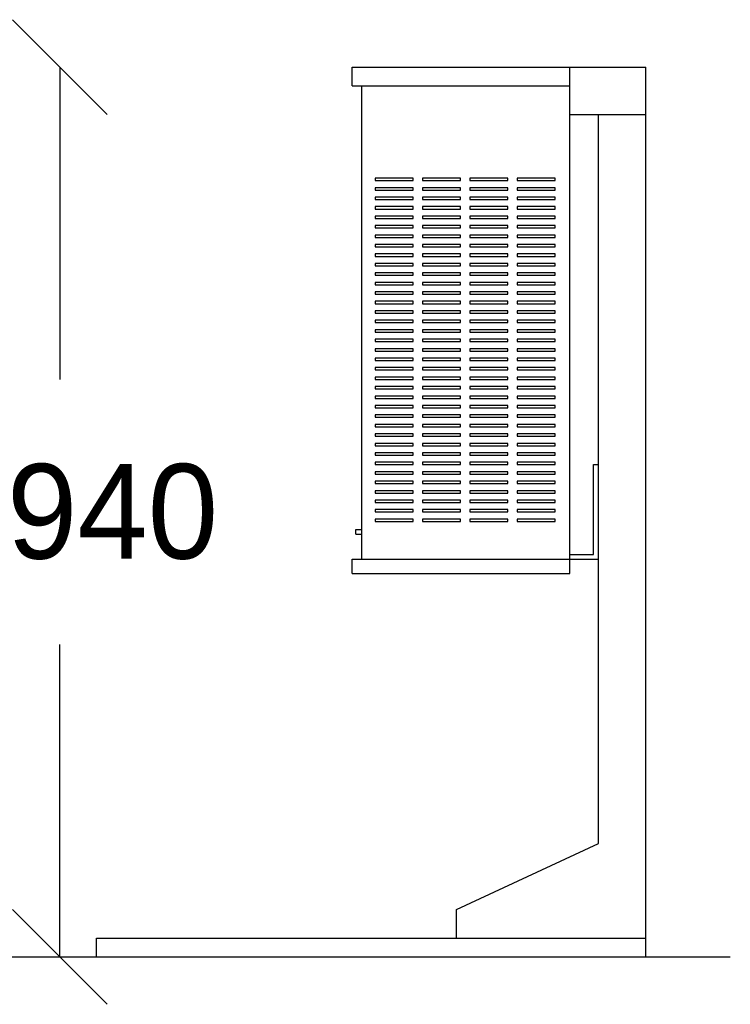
# Model space of a CAD drawing. Extents: x 35.3 to 37.17, y 1.5 to 3.39.
# Tile 3 of 3: x 36.42 to 37.17, y 2.35 to 3.39. Entities that reach past the tile are written whole.
import ezdxf

# ---------------------------------------------------------------- set-up
doc = ezdxf.new("R2010")
doc.units = 0
doc.header["$LTSCALE"] = 0.1
doc.header["$MEASUREMENT"] = 0
doc.layers.get('0').update_dxf_attribs({"linetype": 'CONTINUOUS'})
doc.layers.get('DEFPOINTS').update_dxf_attribs({"linetype": 'CONTINUOUS'})
doc.dimstyles.get("Standard").update_dxf_attribs({"dimtxt": 0.18, "dimasz": 0.18, "dimexe": 0.18, "dimexo": 0.0625, "dimgap": 0.09, "dimtad": 0, "dimtih": 1, "dimtoh": 1, "dimdec": 4, "dimzin": 0, "dimdsep": 46, "dimtxsty": 'Standard', "dimcen": 0.09, "dimadec": 0, "dimazin": 0, "dimtfac": 1, "dimtdec": 4, "dimtofl": 0, "dimtmove": 0, "dimatfit": 3, "dimfxl": 0, "dimtolj": 1, "dimtzin": 0, "dimarcsym": 0})

# ---------------------------------------------------------------- blocks, each defined once
blk = doc.blocks.new('_OBLIQUE')
at = {"color": 0, "linetype": 'ByBlock'}
blk.add_line((-0.5, -0.5), (0.5, 0.5), dxfattribs=at)
blk = doc.blocks.new('*D1')
at = {"color": 0, "linetype": 'ByBlock'}
for p, q in [((36.464, 3.3353), (36.464, 3.0053)), ((36.464, 2.3953), (36.464, 2.7253))]:
    blk.add_line(p, q, dxfattribs=at)
at = {"layer": 'DEFPOINTS', "color": 0, "linetype": 'ByBlock'}
for p in [(36.2329, 3.3353), (36.4029, 2.3953), (36.464, 2.3953)]:
    blk.add_point(p, dxfattribs=at)
at = {"color": 0, "linetype": 'ByBlock', "xscale": 0.1, "yscale": 0.1, "zscale": 0.1}
for p, rotation in [((36.464, 3.3353), 90), ((36.464, 2.3953), 270)]:
    blk.add_blockref('_OBLIQUE', p, dxfattribs=dict(at, rotation=rotation))
at = {"color": 0, "linetype": 'ByBlock', "insert": (36.464, 2.8653), "char_height": 0.1, "attachment_point": 5}
blk.add_mtext('\\A1;0.940', dxfattribs=at)

msp = doc.modelspace()

# ---------------------------------------------------------------- linework, layer by layer
for p, q in [((36.7729, 3.3153), (36.7729, 3.3353)), ((36.7729, 3.3353), (37.0329, 3.3353)), ((37.0029, 2.8003), (37.0029, 3.3353)), ((37.0329, 3.3353), (37.0829, 3.3353)), ((37.0829, 2.3953), (37.0829, 3.3353)), ((36.7729, 3.3153), (37.0029, 3.3153)), ((36.7829, 2.8153), (36.7829, 3.3153)), ((37.0029, 3.2853), (37.0829, 3.2853)), ((37.0329, 2.5153), (37.0329, 3.2853)), ((37.0279, 2.9153), (37.0329, 2.9153)), ((37.0279, 2.8203), (37.0279, 2.9153)), ((36.7767, 2.8419), (36.7767, 2.8469)), ((36.7767, 2.8469), (36.7829, 2.8469)), ((36.7767, 2.8419), (36.7829, 2.8419)), ((37.0029, 2.8203), (37.0279, 2.8203)), ((36.7729, 2.8003), (36.7729, 2.8153)), ((36.7729, 2.8153), (37.0029, 2.8153)), ((37.0029, 2.8153), (37.0329, 2.8153)), ((36.7729, 2.8003), (37.0029, 2.8003)), ((36.8829, 2.4453), (37.0329, 2.5153)), ((36.8829, 2.4153), (36.8829, 2.4453)), ((36.5029, 2.4153), (37.0829, 2.4153)), ((36.5029, 2.3953), (36.5029, 2.4153)), ((36.4029, 2.3953), (37.1723, 2.3953))]:
    msp.add_line(p, q)
for points in [[(36.7973, 3.2153), (36.8373, 3.2153), (36.8373, 3.2178), (36.7973, 3.2178)], [(36.8473, 3.2153), (36.8873, 3.2153), (36.8873, 3.2178), (36.8473, 3.2178)], [(36.8973, 3.2153), (36.9373, 3.2153), (36.9373, 3.2178), (36.8973, 3.2178)], [(36.9473, 3.2153), (36.9873, 3.2153), (36.9873, 3.2178), (36.9473, 3.2178)], [(36.7973, 3.2053), (36.8373, 3.2053), (36.8373, 3.2078), (36.7973, 3.2078)], [(36.8473, 3.2053), (36.8873, 3.2053), (36.8873, 3.2078), (36.8473, 3.2078)], [(36.8973, 3.2053), (36.9373, 3.2053), (36.9373, 3.2078), (36.8973, 3.2078)], [(36.9473, 3.2053), (36.9873, 3.2053), (36.9873, 3.2078), (36.9473, 3.2078)], [(36.7973, 3.1953), (36.8373, 3.1953), (36.8373, 3.1978), (36.7973, 3.1978)], [(36.8473, 3.1953), (36.8873, 3.1953), (36.8873, 3.1978), (36.8473, 3.1978)], [(36.8973, 3.1953), (36.9373, 3.1953), (36.9373, 3.1978), (36.8973, 3.1978)], [(36.9473, 3.1953), (36.9873, 3.1953), (36.9873, 3.1978), (36.9473, 3.1978)], [(36.7973, 3.1853), (36.8373, 3.1853), (36.8373, 3.1878), (36.7973, 3.1878)], [(36.8473, 3.1853), (36.8873, 3.1853), (36.8873, 3.1878), (36.8473, 3.1878)], [(36.8973, 3.1853), (36.9373, 3.1853), (36.9373, 3.1878), (36.8973, 3.1878)], [(36.9473, 3.1853), (36.9873, 3.1853), (36.9873, 3.1878), (36.9473, 3.1878)], [(36.7973, 3.1753), (36.8373, 3.1753), (36.8373, 3.1778), (36.7973, 3.1778)], [(36.8473, 3.1753), (36.8873, 3.1753), (36.8873, 3.1778), (36.8473, 3.1778)], [(36.8973, 3.1753), (36.9373, 3.1753), (36.9373, 3.1778), (36.8973, 3.1778)], [(36.9473, 3.1753), (36.9873, 3.1753), (36.9873, 3.1778), (36.9473, 3.1778)], [(36.7973, 3.1653), (36.8373, 3.1653), (36.8373, 3.1678), (36.7973, 3.1678)], [(36.8473, 3.1653), (36.8873, 3.1653), (36.8873, 3.1678), (36.8473, 3.1678)], [(36.8973, 3.1653), (36.9373, 3.1653), (36.9373, 3.1678), (36.8973, 3.1678)], [(36.9473, 3.1653), (36.9873, 3.1653), (36.9873, 3.1678), (36.9473, 3.1678)], [(36.7973, 3.1553), (36.8373, 3.1553), (36.8373, 3.1578), (36.7973, 3.1578)], [(36.8473, 3.1553), (36.8873, 3.1553), (36.8873, 3.1578), (36.8473, 3.1578)], [(36.8973, 3.1553), (36.9373, 3.1553), (36.9373, 3.1578), (36.8973, 3.1578)], [(36.9473, 3.1553), (36.9873, 3.1553), (36.9873, 3.1578), (36.9473, 3.1578)], [(36.7973, 3.1453), (36.8373, 3.1453), (36.8373, 3.1478), (36.7973, 3.1478)], [(36.8473, 3.1453), (36.8873, 3.1453), (36.8873, 3.1478), (36.8473, 3.1478)], [(36.8973, 3.1453), (36.9373, 3.1453), (36.9373, 3.1478), (36.8973, 3.1478)], [(36.9473, 3.1453), (36.9873, 3.1453), (36.9873, 3.1478), (36.9473, 3.1478)], [(36.7973, 3.1353), (36.8373, 3.1353), (36.8373, 3.1378), (36.7973, 3.1378)], [(36.8473, 3.1353), (36.8873, 3.1353), (36.8873, 3.1378), (36.8473, 3.1378)], [(36.8973, 3.1353), (36.9373, 3.1353), (36.9373, 3.1378), (36.8973, 3.1378)], [(36.9473, 3.1353), (36.9873, 3.1353), (36.9873, 3.1378), (36.9473, 3.1378)], [(36.7973, 3.1253), (36.8373, 3.1253), (36.8373, 3.1278), (36.7973, 3.1278)], [(36.8473, 3.1253), (36.8873, 3.1253), (36.8873, 3.1278), (36.8473, 3.1278)], [(36.8973, 3.1253), (36.9373, 3.1253), (36.9373, 3.1278), (36.8973, 3.1278)], [(36.9473, 3.1253), (36.9873, 3.1253), (36.9873, 3.1278), (36.9473, 3.1278)], [(36.7973, 3.1153), (36.8373, 3.1153), (36.8373, 3.1178), (36.7973, 3.1178)], [(36.8473, 3.1153), (36.8873, 3.1153), (36.8873, 3.1178), (36.8473, 3.1178)], [(36.8973, 3.1153), (36.9373, 3.1153), (36.9373, 3.1178), (36.8973, 3.1178)], [(36.9473, 3.1153), (36.9873, 3.1153), (36.9873, 3.1178), (36.9473, 3.1178)], [(36.7973, 3.1053), (36.8373, 3.1053), (36.8373, 3.1078), (36.7973, 3.1078)], [(36.8473, 3.1053), (36.8873, 3.1053), (36.8873, 3.1078), (36.8473, 3.1078)], [(36.8973, 3.1053), (36.9373, 3.1053), (36.9373, 3.1078), (36.8973, 3.1078)], [(36.9473, 3.1053), (36.9873, 3.1053), (36.9873, 3.1078), (36.9473, 3.1078)], [(36.7973, 3.0953), (36.8373, 3.0953), (36.8373, 3.0978), (36.7973, 3.0978)], [(36.8473, 3.0953), (36.8873, 3.0953), (36.8873, 3.0978), (36.8473, 3.0978)], [(36.8973, 3.0953), (36.9373, 3.0953), (36.9373, 3.0978), (36.8973, 3.0978)], [(36.9473, 3.0953), (36.9873, 3.0953), (36.9873, 3.0978), (36.9473, 3.0978)], [(36.7973, 3.0853), (36.8373, 3.0853), (36.8373, 3.0878), (36.7973, 3.0878)], [(36.8473, 3.0853), (36.8873, 3.0853), (36.8873, 3.0878), (36.8473, 3.0878)], [(36.8973, 3.0853), (36.9373, 3.0853), (36.9373, 3.0878), (36.8973, 3.0878)], [(36.9473, 3.0853), (36.9873, 3.0853), (36.9873, 3.0878), (36.9473, 3.0878)], [(36.7973, 3.0753), (36.8373, 3.0753), (36.8373, 3.0778), (36.7973, 3.0778)], [(36.8473, 3.0753), (36.8873, 3.0753), (36.8873, 3.0778), (36.8473, 3.0778)], [(36.8973, 3.0753), (36.9373, 3.0753), (36.9373, 3.0778), (36.8973, 3.0778)], [(36.9473, 3.0753), (36.9873, 3.0753), (36.9873, 3.0778), (36.9473, 3.0778)], [(36.7973, 3.0653), (36.8373, 3.0653), (36.8373, 3.0678), (36.7973, 3.0678)], [(36.7973, 3.0553), (36.8373, 3.0553), (36.8373, 3.0578), (36.7973, 3.0578)], [(36.8473, 3.0653), (36.8873, 3.0653), (36.8873, 3.0678), (36.8473, 3.0678)], [(36.8473, 3.0553), (36.8873, 3.0553), (36.8873, 3.0578), (36.8473, 3.0578)], [(36.8973, 3.0653), (36.9373, 3.0653), (36.9373, 3.0678), (36.8973, 3.0678)], [(36.8973, 3.0553), (36.9373, 3.0553), (36.9373, 3.0578), (36.8973, 3.0578)], [(36.9473, 3.0653), (36.9873, 3.0653), (36.9873, 3.0678), (36.9473, 3.0678)], [(36.9473, 3.0553), (36.9873, 3.0553), (36.9873, 3.0578), (36.9473, 3.0578)], [(36.7973, 3.0453), (36.8373, 3.0453), (36.8373, 3.0478), (36.7973, 3.0478)], [(36.7973, 3.0453), (36.8373, 3.0453), (36.8373, 3.0478), (36.7973, 3.0478)], [(36.8473, 3.0453), (36.8873, 3.0453), (36.8873, 3.0478), (36.8473, 3.0478)], [(36.8473, 3.0453), (36.8873, 3.0453), (36.8873, 3.0478), (36.8473, 3.0478)], [(36.8973, 3.0453), (36.9373, 3.0453), (36.9373, 3.0478), (36.8973, 3.0478)], [(36.8973, 3.0453), (36.9373, 3.0453), (36.9373, 3.0478), (36.8973, 3.0478)], [(36.9473, 3.0453), (36.9873, 3.0453), (36.9873, 3.0478), (36.9473, 3.0478)], [(36.9473, 3.0453), (36.9873, 3.0453), (36.9873, 3.0478), (36.9473, 3.0478)], [(36.7973, 3.0353), (36.8373, 3.0353), (36.8373, 3.0378), (36.7973, 3.0378)], [(36.8473, 3.0353), (36.8873, 3.0353), (36.8873, 3.0378), (36.8473, 3.0378)], [(36.8973, 3.0353), (36.9373, 3.0353), (36.9373, 3.0378), (36.8973, 3.0378)], [(36.9473, 3.0353), (36.9873, 3.0353), (36.9873, 3.0378), (36.9473, 3.0378)], [(36.7973, 3.0253), (36.8373, 3.0253), (36.8373, 3.0278), (36.7973, 3.0278)], [(36.8473, 3.0253), (36.8873, 3.0253), (36.8873, 3.0278), (36.8473, 3.0278)], [(36.8973, 3.0253), (36.9373, 3.0253), (36.9373, 3.0278), (36.8973, 3.0278)], [(36.9473, 3.0253), (36.9873, 3.0253), (36.9873, 3.0278), (36.9473, 3.0278)], [(36.7973, 3.0153), (36.8373, 3.0153), (36.8373, 3.0178), (36.7973, 3.0178)], [(36.8473, 3.0153), (36.8873, 3.0153), (36.8873, 3.0178), (36.8473, 3.0178)], [(36.8973, 3.0153), (36.9373, 3.0153), (36.9373, 3.0178), (36.8973, 3.0178)], [(36.9473, 3.0153), (36.9873, 3.0153), (36.9873, 3.0178), (36.9473, 3.0178)], [(36.7973, 3.0053), (36.8373, 3.0053), (36.8373, 3.0078), (36.7973, 3.0078)], [(36.8473, 3.0053), (36.8873, 3.0053), (36.8873, 3.0078), (36.8473, 3.0078)], [(36.8973, 3.0053), (36.9373, 3.0053), (36.9373, 3.0078), (36.8973, 3.0078)], [(36.9473, 3.0053), (36.9873, 3.0053), (36.9873, 3.0078), (36.9473, 3.0078)], [(36.7973, 2.9953), (36.8373, 2.9953), (36.8373, 2.9978), (36.7973, 2.9978)], [(36.8473, 2.9953), (36.8873, 2.9953), (36.8873, 2.9978), (36.8473, 2.9978)], [(36.8973, 2.9953), (36.9373, 2.9953), (36.9373, 2.9978), (36.8973, 2.9978)], [(36.9473, 2.9953), (36.9873, 2.9953), (36.9873, 2.9978), (36.9473, 2.9978)], [(36.7973, 2.9853), (36.8373, 2.9853), (36.8373, 2.9878), (36.7973, 2.9878)], [(36.8473, 2.9853), (36.8873, 2.9853), (36.8873, 2.9878), (36.8473, 2.9878)], [(36.8973, 2.9853), (36.9373, 2.9853), (36.9373, 2.9878), (36.8973, 2.9878)], [(36.9473, 2.9853), (36.9873, 2.9853), (36.9873, 2.9878), (36.9473, 2.9878)], [(36.7973, 2.9753), (36.8373, 2.9753), (36.8373, 2.9778), (36.7973, 2.9778)], [(36.8473, 2.9753), (36.8873, 2.9753), (36.8873, 2.9778), (36.8473, 2.9778)], [(36.8973, 2.9753), (36.9373, 2.9753), (36.9373, 2.9778), (36.8973, 2.9778)], [(36.9473, 2.9753), (36.9873, 2.9753), (36.9873, 2.9778), (36.9473, 2.9778)], [(36.7973, 2.9653), (36.8373, 2.9653), (36.8373, 2.9678), (36.7973, 2.9678)], [(36.8473, 2.9653), (36.8873, 2.9653), (36.8873, 2.9678), (36.8473, 2.9678)], [(36.8973, 2.9653), (36.9373, 2.9653), (36.9373, 2.9678), (36.8973, 2.9678)], [(36.9473, 2.9653), (36.9873, 2.9653), (36.9873, 2.9678), (36.9473, 2.9678)], [(36.7973, 2.9553), (36.8373, 2.9553), (36.8373, 2.9578), (36.7973, 2.9578)], [(36.8473, 2.9553), (36.8873, 2.9553), (36.8873, 2.9578), (36.8473, 2.9578)], [(36.8973, 2.9553), (36.9373, 2.9553), (36.9373, 2.9578), (36.8973, 2.9578)], [(36.9473, 2.9553), (36.9873, 2.9553), (36.9873, 2.9578), (36.9473, 2.9578)], [(36.7973, 2.9453), (36.8373, 2.9453), (36.8373, 2.9478), (36.7973, 2.9478)], [(36.8473, 2.9453), (36.8873, 2.9453), (36.8873, 2.9478), (36.8473, 2.9478)], [(36.8973, 2.9453), (36.9373, 2.9453), (36.9373, 2.9478), (36.8973, 2.9478)], [(36.9473, 2.9453), (36.9873, 2.9453), (36.9873, 2.9478), (36.9473, 2.9478)], [(36.7973, 2.9353), (36.8373, 2.9353), (36.8373, 2.9378), (36.7973, 2.9378)], [(36.8473, 2.9353), (36.8873, 2.9353), (36.8873, 2.9378), (36.8473, 2.9378)], [(36.8973, 2.9353), (36.9373, 2.9353), (36.9373, 2.9378), (36.8973, 2.9378)], [(36.9473, 2.9353), (36.9873, 2.9353), (36.9873, 2.9378), (36.9473, 2.9378)], [(36.7973, 2.9253), (36.8373, 2.9253), (36.8373, 2.9278), (36.7973, 2.9278)], [(36.8473, 2.9253), (36.8873, 2.9253), (36.8873, 2.9278), (36.8473, 2.9278)], [(36.8973, 2.9253), (36.9373, 2.9253), (36.9373, 2.9278), (36.8973, 2.9278)], [(36.9473, 2.9253), (36.9873, 2.9253), (36.9873, 2.9278), (36.9473, 2.9278)], [(36.7973, 2.9153), (36.8373, 2.9153), (36.8373, 2.9178), (36.7973, 2.9178)], [(36.8473, 2.9153), (36.8873, 2.9153), (36.8873, 2.9178), (36.8473, 2.9178)], [(36.8973, 2.9153), (36.9373, 2.9153), (36.9373, 2.9178), (36.8973, 2.9178)], [(36.9473, 2.9153), (36.9873, 2.9153), (36.9873, 2.9178), (36.9473, 2.9178)], [(36.7973, 2.9053), (36.8373, 2.9053), (36.8373, 2.9078), (36.7973, 2.9078)], [(36.8473, 2.9053), (36.8873, 2.9053), (36.8873, 2.9078), (36.8473, 2.9078)], [(36.8973, 2.9053), (36.9373, 2.9053), (36.9373, 2.9078), (36.8973, 2.9078)], [(36.9473, 2.9053), (36.9873, 2.9053), (36.9873, 2.9078), (36.9473, 2.9078)], [(36.7973, 2.8953), (36.8373, 2.8953), (36.8373, 2.8978), (36.7973, 2.8978)], [(36.8473, 2.8953), (36.8873, 2.8953), (36.8873, 2.8978), (36.8473, 2.8978)], [(36.8973, 2.8953), (36.9373, 2.8953), (36.9373, 2.8978), (36.8973, 2.8978)], [(36.9473, 2.8953), (36.9873, 2.8953), (36.9873, 2.8978), (36.9473, 2.8978)], [(36.7973, 2.8853), (36.8373, 2.8853), (36.8373, 2.8878), (36.7973, 2.8878)], [(36.8473, 2.8853), (36.8873, 2.8853), (36.8873, 2.8878), (36.8473, 2.8878)], [(36.8973, 2.8853), (36.9373, 2.8853), (36.9373, 2.8878), (36.8973, 2.8878)], [(36.9473, 2.8853), (36.9873, 2.8853), (36.9873, 2.8878), (36.9473, 2.8878)], [(36.7973, 2.8753), (36.8373, 2.8753), (36.8373, 2.8778), (36.7973, 2.8778)], [(36.8473, 2.8753), (36.8873, 2.8753), (36.8873, 2.8778), (36.8473, 2.8778)], [(36.8973, 2.8753), (36.9373, 2.8753), (36.9373, 2.8778), (36.8973, 2.8778)], [(36.9473, 2.8753), (36.9873, 2.8753), (36.9873, 2.8778), (36.9473, 2.8778)], [(36.7973, 2.8653), (36.8373, 2.8653), (36.8373, 2.8678), (36.7973, 2.8678)], [(36.8473, 2.8653), (36.8873, 2.8653), (36.8873, 2.8678), (36.8473, 2.8678)], [(36.8973, 2.8653), (36.9373, 2.8653), (36.9373, 2.8678), (36.8973, 2.8678)], [(36.9473, 2.8653), (36.9873, 2.8653), (36.9873, 2.8678), (36.9473, 2.8678)], [(36.7973, 2.8553), (36.8373, 2.8553), (36.8373, 2.8578), (36.7973, 2.8578)], [(36.8473, 2.8553), (36.8873, 2.8553), (36.8873, 2.8578), (36.8473, 2.8578)], [(36.8973, 2.8553), (36.9373, 2.8553), (36.9373, 2.8578), (36.8973, 2.8578)], [(36.9473, 2.8553), (36.9873, 2.8553), (36.9873, 2.8578), (36.9473, 2.8578)]]:
    msp.add_lwpolyline(points, close=True)

# ---------------------------------------------------------------- dimensions: what is measured, and where the dimension line sits
dim = msp.add_linear_dim(base=(36.464, 2.3953), p1=(36.2329, 3.3353), p2=(36.4029, 2.3953), angle=90, dimstyle='Standard', override={"dimtxt": 0.1, "dimasz": 0.1, "dimdec": 3, "dimblk1": 'OBLIQUE', "dimblk2": 'OBLIQUE', "dimsah": 1, "dimse1": 1, "dimse2": 1, "dimtix": 1})
dim.commit()
dim.dimension.update_dxf_attribs({"geometry": '*D1', "text_midpoint": (36.464, 2.8653)})

doc.saveas('drawing.dxf')
